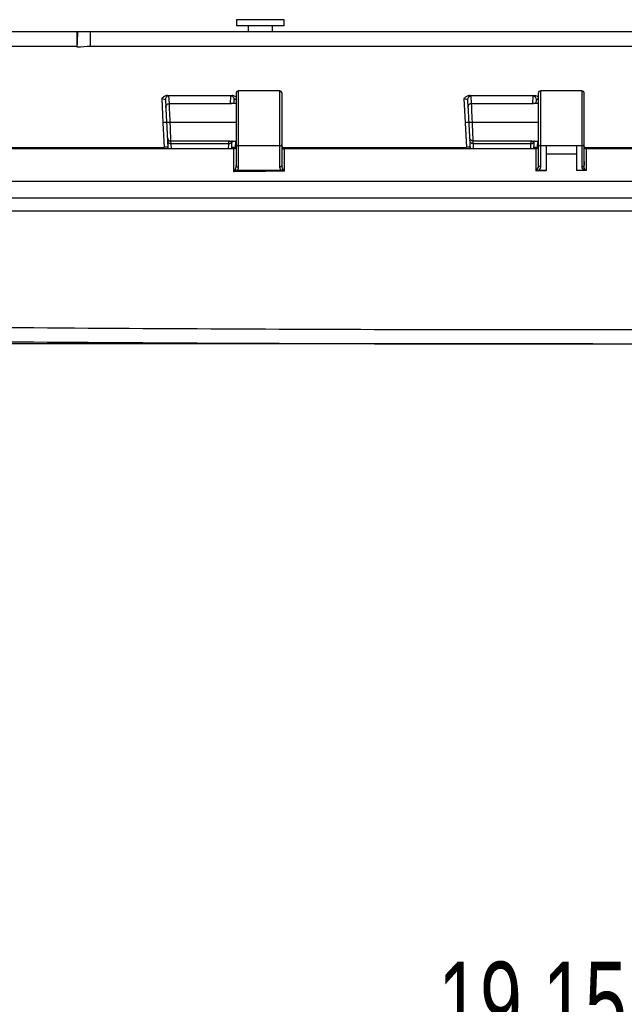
# Model space of a CAD drawing. Header units: inches. Extents: x 2 to 86, y 2 to 66.
# Tile 11 of 36: x 13.8 to 18.8, y 37.6 to 45.8. Entities that reach past the tile are written whole.
import ezdxf

# ---------------------------------------------------------------- set-up
doc = ezdxf.new("R2010")
doc.units = ezdxf.units.IN
doc.header["$LTSCALE"] = 8
doc.header["$MEASUREMENT"] = 0
doc.layers.add('DIMENSIONS', color=140, linetype='Continuous', lineweight=25)
doc.styles.add('SLDTEXTSTYLE0', font='TXT', dxfattribs={"width": 0.7})
doc.dimstyles.new('SLDDIMSTYLE0', dxfattribs={"dimtxt": 0.679688, "dimasz": 1.04, "dimexe": 0, "dimexo": 0.0625, "dimgap": 0.169922, "dimtad": 0, "dimtih": 1, "dimtoh": 1, "dimrnd": 1e-09, "dimzin": 12, "dimdsep": 46, "dimtxsty": 'SLDTEXTSTYLE0', "dimsah": 1, "dimcen": 0.09, "dimadec": 0, "dimazin": 3, "dimtfac": 1, "dimtofl": 0, "dimtmove": 0, "dimatfit": 3, "dimfxl": 0, "dimfrac": 2, "dimtolj": 1, "dimtzin": 12, "dimarcsym": 0})
doc.dimstyles.new('SLDDIMSTYLE1', dxfattribs={"dimtxt": 0.679688, "dimasz": 1.04, "dimexe": 0, "dimexo": 0.0625, "dimgap": 0.169922, "dimtad": 0, "dimtih": 1, "dimtoh": 1, "dimrnd": 1e-09, "dimdsep": 46, "dimtxsty": 'SLDTEXTSTYLE0', "dimsah": 1, "dimcen": 0.09, "dimadec": 0, "dimazin": 2, "dimtfac": 1, "dimtmove": 0, "dimatfit": 0, "dimfxl": 0, "dimfrac": 2, "dimtolj": 1, "dimtzin": 12, "dimarcsym": 0})

# ---------------------------------------------------------------- blocks, each defined once
blk = doc.blocks.new('_D_3')
at = {"layer": 'DIMENSIONS'}
for p, q in [((9.0083, 27.0259), (9.0083, 37.9709)), ((28.1543, 27.0259), (28.1543, 37.9709)), ((9.0083, 36.9709), (16.381, 36.9709)), ((17.302, 36.9709), (17.0737, 36.9709)), ((17.0737, 36.9709), (17.0737, 35.8906)), ((19.8872, 36.9709), (20.1154, 36.9709)), ((20.1154, 36.9709), (20.1154, 35.8906)), ((28.1543, 36.9709), (20.8082, 36.9709)), ((17.0737, 35.8906), (17.302, 35.8906)), ((20.1154, 35.8906), (19.8872, 35.8906))]:
    blk.add_line(p, q, dxfattribs=at)
for points in [[(9.0083, 36.9709), (10.0483, 36.8109), (10.0483, 37.1309)], [(28.1543, 36.9709), (27.1143, 37.1309), (27.1143, 36.8109)]]:
    blk.add_solid(points, dxfattribs=at)
at = {"layer": 'DIMENSIONS', "char_height": 0.66667, "attachment_point": 1, "style": 'SLDTEXTSTYLE0'}
for s, insert in [('19.15', (17.302, 37.9824)), ('486.3', (17.302, 36.75))]:
    blk.add_mtext(s, dxfattribs=dict(at, insert=insert))
blk = doc.blocks.new('_D_9')
at = {"layer": 'DIMENSIONS'}
for p, q in [((8.3536, 43.0971), (8.3536, 45.0971)), ((18.1813, 43.0971), (7.3536, 43.0971)), ((12.5403, 42.3516), (7.3536, 42.3516)), ((8.3536, 38.8878), (8.3536, 42.3516)), ((4.1551, 38.8878), (3.9268, 38.8878)), ((3.9268, 38.8878), (3.9268, 37.8076)), ((6.1748, 38.8878), (6.4031, 38.8878)), ((6.4031, 38.8878), (6.4031, 37.8076)), ((7.4002, 38.8878), (8.3536, 38.8878)), ((3.9268, 37.8076), (4.1551, 37.8076)), ((6.4031, 37.8076), (6.1748, 37.8076))]:
    blk.add_line(p, q, dxfattribs=at)
for points in [[(8.3536, 43.0971), (8.5136, 44.1371), (8.1936, 44.1371)], [(8.3536, 42.3516), (8.1936, 41.3116), (8.5136, 41.3116)]]:
    blk.add_solid(points, dxfattribs=at)
at = {"layer": 'DIMENSIONS', "char_height": 0.66667, "attachment_point": 1, "style": 'SLDTEXTSTYLE0'}
for s, insert in [('0.75', (4.1551, 39.8994)), ('18.9', (4.1551, 38.667))]:
    blk.add_mtext(s, dxfattribs=dict(at, insert=insert))
blk = doc.blocks.new('_D_10')
at = {"layer": 'DIMENSIONS'}
for p, q in [((4.0729, 49.8845), (3.8447, 49.8845)), ((3.8447, 49.8845), (3.8447, 48.8042)), ((6.0927, 49.8845), (6.3209, 49.8845)), ((6.3209, 49.8845), (6.3209, 48.8042)), ((7.318, 49.8845), (8.3536, 49.8845)), ((8.3536, 49.8845), (8.3536, 45.6821)), ((3.8447, 48.8042), (4.0729, 48.8042)), ((6.3209, 48.8042), (6.0927, 48.8042)), ((9.3624, 45.6821), (7.3536, 45.6821)), ((8.3536, 43.0971), (8.3536, 45.6821)), ((18.1813, 43.0971), (7.3536, 43.0971))]:
    blk.add_line(p, q, dxfattribs=at)
for points in [[(8.3536, 45.6821), (8.1936, 44.6421), (8.5136, 44.6421)], [(8.3536, 43.0971), (8.5136, 44.1371), (8.1936, 44.1371)]]:
    blk.add_solid(points, dxfattribs=at)
at = {"layer": 'DIMENSIONS', "char_height": 0.66667, "attachment_point": 1, "style": 'SLDTEXTSTYLE0'}
for s, insert in [('2.59', (4.0729, 50.896)), ('65.7', (4.0729, 49.6636))]:
    blk.add_mtext(s, dxfattribs=dict(at, insert=insert))

msp = doc.modelspace()

# ---------------------------------------------------------------- linework, layer by layer
for p, q in [((15.6344, 45.7821), (15.6344, 45.7321)), ((15.6348, 45.7821), (15.6344, 45.7821)), ((16.0281, 45.7821), (15.6348, 45.7821)), ((16.0281, 45.7321), (16.0281, 45.7821)), ((14.3152, 45.6821), (9.9268, 45.6821)), ((14.3214, 45.6821), (14.3152, 45.6821)), ((22.7342, 45.6821), (14.4284, 45.6821)), ((15.6348, 45.7321), (15.6344, 45.7321)), ((16.0281, 45.7321), (15.6348, 45.7321)), ((15.7313, 45.7321), (15.7313, 45.6821)), ((15.9313, 45.6821), (15.9313, 45.7321)), ((9.926, 45.5636), (14.3148, 45.5636)), ((14.3148, 45.5636), (14.3151, 45.5636)), ((14.3148, 45.5575), (14.3148, 45.5636)), ((14.3148, 45.5571), (14.3148, 45.5575)), ((14.428, 45.5636), (22.7345, 45.5636)), ((15.6313, 45.1721), (15.6313, 44.7515)), ((15.9913, 45.1921), (15.6513, 45.1921)), ((15.6513, 44.7364), (15.6513, 45.1921)), ((15.9913, 45.1921), (15.9913, 44.7364)), ((16.0113, 44.7515), (16.0113, 45.1721)), ((18.1313, 45.1721), (18.1313, 44.7515)), ((18.4913, 45.1921), (18.1513, 45.1921)), ((18.1513, 44.7364), (18.1513, 45.1921)), ((18.4913, 45.1921), (18.4913, 44.7364)), ((18.5113, 44.7515), (18.5113, 45.1721)), ((15.0158, 45.1288), (15.0262, 44.929)), ((15.0463, 45.1191), (15.0496, 45.0558)), ((15.0796, 45.0872), (15.0763, 45.1505)), ((15.0796, 45.0872), (15.5829, 45.0872)), ((15.5863, 45.1503), (15.5829, 45.0872)), ((15.5829, 45.0872), (15.5899, 45.0863)), ((15.6313, 45.0881), (15.5899, 45.0881)), ((15.6146, 45.0881), (15.6162, 45.1189)), ((17.5157, 45.1284), (17.5262, 44.929)), ((17.5463, 45.1186), (17.5496, 45.0558)), ((17.5796, 45.0872), (17.5763, 45.15)), ((17.5796, 45.0872), (18.0829, 45.0872)), ((18.0862, 45.15), (18.0829, 45.0872)), ((18.0829, 45.0872), (18.0899, 45.0863)), ((18.1313, 45.0881), (18.0899, 45.0881)), ((18.1146, 45.0881), (18.1162, 45.1186)), ((15.0262, 44.929), (15.0369, 44.7247)), ((15.6313, 44.9321), (15.0862, 44.9321)), ((17.5262, 44.929), (17.5369, 44.7247)), ((18.1313, 44.9321), (17.5862, 44.9321)), ((15.0628, 44.8053), (15.0639, 44.7827)), ((15.5698, 44.777), (15.0927, 44.777)), ((15.0939, 44.7545), (15.0927, 44.777)), ((15.5698, 44.777), (15.5686, 44.7545)), ((15.5766, 44.7778), (15.5698, 44.777)), ((15.5766, 44.7761), (15.6313, 44.7761)), ((15.6257, 44.7247), (15.6284, 44.7761)), ((17.5628, 44.8053), (17.5639, 44.7827)), ((18.0698, 44.777), (17.5927, 44.777)), ((17.5939, 44.7545), (17.5927, 44.777)), ((18.0698, 44.777), (18.0686, 44.7545)), ((18.0766, 44.7778), (18.0698, 44.777)), ((18.0766, 44.7761), (18.1313, 44.7761)), ((18.1257, 44.7247), (18.1284, 44.7761)), ((13.5113, 44.7247), (15.0369, 44.7247)), ((15.6113, 44.7121), (13.5314, 44.7121)), ((15.5686, 44.7545), (15.0939, 44.7545)), ((15.6113, 44.7121), (15.6113, 44.5253)), ((15.6113, 44.7121), (15.6113, 44.7121)), ((15.6313, 44.7515), (15.6313, 44.5757)), ((15.9913, 44.7364), (15.6513, 44.7364)), ((15.6513, 44.5606), (15.6513, 44.7364)), ((15.9913, 44.7364), (15.9913, 44.5618)), ((16.0113, 44.5768), (16.0113, 44.7515)), ((16.0119, 44.7247), (17.5369, 44.7247)), ((16.0313, 44.7121), (16.0313, 44.7121)), ((16.0313, 44.5271), (16.0313, 44.7121)), ((18.1113, 44.7121), (16.0313, 44.7121)), ((18.0686, 44.7545), (17.5939, 44.7545)), ((18.1113, 44.7121), (18.1113, 44.5319)), ((18.1313, 44.7515), (18.1313, 44.5798)), ((18.1963, 44.7364), (18.1513, 44.7364)), ((18.1513, 44.5647), (18.1513, 44.7364)), ((18.4463, 44.7364), (18.1963, 44.7364)), ((18.1963, 44.7364), (18.1963, 44.5321)), ((18.4913, 44.7364), (18.4463, 44.7364)), ((18.4463, 44.7364), (18.4463, 44.5321)), ((18.4913, 44.7364), (18.4913, 44.5648)), ((18.5113, 44.6073), (18.5113, 44.7515)), ((18.5113, 44.7247), (20.0368, 44.7247)), ((20.6112, 44.7121), (18.5313, 44.7121)), ((18.1963, 44.6721), (18.4463, 44.6721)), ((18.5113, 44.5629), (18.5113, 44.6073)), ((15.6377, 44.5321), (15.6295, 44.5321)), ((16.0062, 44.5321), (15.6377, 44.5321)), ((16.0155, 44.5321), (16.0062, 44.5321)), ((18.1318, 44.5321), (18.1142, 44.5321)), ((18.1963, 44.5321), (18.1318, 44.5321)), ((18.1963, 44.532), (18.1963, 44.5321)), ((18.5109, 44.5321), (18.4463, 44.5321)), ((18.4463, 44.5321), (18.4463, 44.5321)), ((9.7935, 44.444), (27.3691, 44.444)), ((9.7948, 44.3071), (27.3677, 44.3071))]:
    msp.add_line(p, q)
at = {"flags": 128}
for points in [[(18.5313, 44.5321), (18.5313, 44.6329), (18.5313, 44.7121)], [(18.1963, 44.532), (18.1487, 44.532), (18.1113, 44.5319)], [(18.5313, 44.5321), (18.4837, 44.5321), (18.4463, 44.5321)]]:
    msp.add_lwpolyline(points, dxfattribs=at)
for centre, radius, start, end in [((23.7788, 45.5922), 9.464, 179.45601, 180.17317), ((15.6513, 45.1721), 0.02, 90, 180), ((15.9913, 45.1721), 0.02, 0, 90), ((18.1513, 45.1721), 0.02, 90, 180), ((18.4913, 45.1721), 0.02, 0, 90), ((15.6491, 44.7544), 0.0181, 189.17653, 276.89337), ((15.9934, 44.7544), 0.0181, 263.10663, 350.82347), ((18.1491, 44.7544), 0.0181, 189.17653, 276.89337), ((18.4934, 44.7544), 0.0181, 263.10663, 350.82347), ((18.1142, 44.761), 0.2289, 269.63463, 270.00019)]:
    msp.add_arc(centre, radius, start, end)
for points, knots in [([(14.3214, 45.6821), (14.3204, 45.6821), (14.3193, 45.6696), (14.3172, 45.626), (14.3162, 45.5953), (14.3151, 45.5636)], [0, 0, 0, 0, 0.5, 0.5, 1, 1, 1, 1]), ([(14.428, 45.5636), (14.428, 45.5952), (14.428, 45.6259), (14.4281, 45.6587), (14.4282, 45.6673), (14.4283, 45.679), (14.4283, 45.6821), (14.4284, 45.6821)], [0, 0, 0, 0, 0.5, 0.5, 0.75, 0.75, 1, 1, 1, 1]), ([(15.0649, 45.1543), (15.0636, 45.1543), (15.0609, 45.1542), (15.0568, 45.1536), (15.0528, 45.1527), (15.0489, 45.1516), (15.0451, 45.1502), (15.0415, 45.1485), (15.0351, 45.1452), (15.0262, 45.1389), (15.0193, 45.1323), (15.0158, 45.1288)], [0, 0, 0, 0, 0.071466, 0.143154, 0.214885, 0.286438, 0.357597, 0.428181, 0.49807, 0.738005, 1, 1, 1, 1]), ([(15.0158, 45.1288), (15.0237, 45.1284), (15.0316, 45.1271), (15.0429, 45.1235), (15.0462, 45.1212), (15.0463, 45.1191)], [0, 0, 0, 0, 0.5, 0.5, 1, 1, 1, 1]), ([(15.0763, 45.1505), (15.0682, 45.1505), (15.0601, 45.147), (15.0489, 45.1353), (15.0459, 45.1272), (15.0463, 45.1191)], [0, 0, 0, 0, 0.5, 0.5, 1, 1, 1, 1]), ([(15.0496, 45.0558), (15.0492, 45.0639), (15.0522, 45.072), (15.0634, 45.0837), (15.0715, 45.0872), (15.0796, 45.0872)], [0, 0, 0, 0, 0.5, 0.5, 1, 1, 1, 1]), ([(15.0861, 44.934), (15.0845, 44.9717), (15.0829, 45.009), (15.0811, 45.051), (15.0806, 45.0625), (15.0799, 45.0796), (15.0797, 45.0852), (15.0796, 45.0872)], [0, 0, 0, 0, 0.5, 0.5, 0.75, 0.75, 1, 1, 1, 1]), ([(15.6162, 45.1189), (15.6166, 45.127), (15.6136, 45.1352), (15.6024, 45.1469), (15.5944, 45.1503), (15.5863, 45.1503)], [0, 0, 0, 0, 0.5, 0.5, 1, 1, 1, 1]), ([(15.6313, 45.1412), (15.6291, 45.143), (15.6235, 45.148), (15.6118, 45.1525), (15.6024, 45.1536), (15.5978, 45.1542)], [0, 0, 0, 0, 0.2299023, 0.6141967, 1, 1, 1, 1]), ([(15.6162, 45.1189), (15.6168, 45.12), (15.6179, 45.1222), (15.6236, 45.1249), (15.6292, 45.1261), (15.6313, 45.1265)], [0, 0, 0, 0, 0.386485, 0.772033, 1, 1, 1, 1]), ([(17.5648, 45.1539), (17.5643, 45.1538), (17.5631, 45.1538), (17.5608, 45.1537), (17.5567, 45.1532), (17.5486, 45.1513), (17.5379, 45.1466), (17.5261, 45.1384), (17.5193, 45.1318), (17.5157, 45.1284)], [0, 0, 0, 0, 0.0299423, 0.0610681, 0.1232337, 0.2476892, 0.4972083, 0.7377932, 1, 1, 1, 1]), ([(17.5157, 45.1284), (17.5237, 45.1279), (17.5316, 45.1266), (17.5428, 45.123), (17.5462, 45.1208), (17.5463, 45.1186)], [0, 0, 0, 0, 0.5, 0.5, 1, 1, 1, 1]), ([(17.5763, 45.15), (17.5682, 45.15), (17.5601, 45.1466), (17.549, 45.1349), (17.5459, 45.1267), (17.5463, 45.1186)], [0, 0, 0, 0, 0.5, 0.5, 1, 1, 1, 1]), ([(17.5796, 45.0872), (17.5715, 45.0872), (17.5634, 45.0837), (17.5523, 45.072), (17.5492, 45.0639), (17.5496, 45.0558)], [0, 0, 0, 0, 0.5, 0.5, 1, 1, 1, 1]), ([(17.5861, 44.934), (17.5845, 44.9717), (17.5829, 45.009), (17.5811, 45.051), (17.5806, 45.0625), (17.5799, 45.0796), (17.5797, 45.0852), (17.5796, 45.0872)], [0, 0, 0, 0, 0.5, 0.5, 0.75, 0.75, 1, 1, 1, 1]), ([(18.1162, 45.1186), (18.1166, 45.1267), (18.1136, 45.1348), (18.1024, 45.1466), (18.0944, 45.15), (18.0862, 45.15)], [0, 0, 0, 0, 0.5, 0.5, 1, 1, 1, 1]), ([(18.1313, 45.1408), (18.1291, 45.1427), (18.1234, 45.1477), (18.1117, 45.1521), (18.1024, 45.1533), (18.0977, 45.1538)], [0, 0, 0, 0, 0.231934, 0.615211, 1, 1, 1, 1]), ([(18.1162, 45.1186), (18.1168, 45.1197), (18.1179, 45.1218), (18.1236, 45.1246), (18.1292, 45.1258), (18.1313, 45.1262)], [0, 0, 0, 0, 0.385776, 0.77062, 1, 1, 1, 1]), ([(15.0496, 45.0558), (15.0496, 45.0555), (15.0497, 45.0546), (15.0498, 45.0519), (15.0501, 45.0477), (15.0504, 45.0414), (15.0507, 45.0353), (15.0509, 45.0307), (15.0509, 45.0307), (15.0509, 45.0307), (15.0509, 45.0307), (15.0509, 45.0307), (15.0509, 45.0307), (15.0509, 45.0306), (15.051, 45.0306), (15.051, 45.0304), (15.051, 45.0302), (15.051, 45.0297), (15.0511, 45.0286), (15.0512, 45.0265), (15.0514, 45.0221), (15.0519, 45.0117), (15.0528, 44.9961), (15.0536, 44.9795), (15.0543, 44.9665), (15.0549, 44.9548), (15.0555, 44.9429), (15.0559, 44.9353), (15.0561, 44.9321)], [0, 0, 0, 0, 0.036655, 0.124951, 0.188549, 0.249938, 0.374823, 0.374831, 0.374838, 0.374853, 0.374884, 0.374945, 0.375067, 0.375311, 0.3758, 0.376777, 0.378731, 0.38264, 0.390457, 0.406091, 0.437359, 0.499884, 0.648754, 0.749751, 0.802808, 0.874869, 0.948038, 1, 1, 1, 1]), ([(17.5496, 45.0558), (17.5496, 45.0555), (17.5497, 45.0546), (17.5498, 45.052), (17.5501, 45.0477), (17.5504, 45.0414), (17.5507, 45.0353), (17.5509, 45.0307), (17.5509, 45.0307), (17.5509, 45.0307), (17.5509, 45.0307), (17.5509, 45.0307), (17.5509, 45.0307), (17.5509, 45.0306), (17.551, 45.0306), (17.551, 45.0304), (17.551, 45.0302), (17.551, 45.0297), (17.5511, 45.0286), (17.5512, 45.0265), (17.5514, 45.0221), (17.5519, 45.0117), (17.5528, 44.9961), (17.5536, 44.9795), (17.5543, 44.9665), (17.5549, 44.9548), (17.5555, 44.9429), (17.5559, 44.9353), (17.5561, 44.9321)], [0, 0, 0, 0, 0.036399, 0.12495, 0.188519, 0.249938, 0.374823, 0.374831, 0.374838, 0.374854, 0.374884, 0.374945, 0.375067, 0.375312, 0.3758, 0.376777, 0.378731, 0.38264, 0.390457, 0.406092, 0.43736, 0.499885, 0.648861, 0.749751, 0.802841, 0.874869, 0.94806, 1, 1, 1, 1]), ([(15.0561, 44.9321), (15.0561, 44.9317), (15.0529, 44.9311), (15.0418, 44.93), (15.0341, 44.9294), (15.0262, 44.929)], [0, 0, 0, 0, 0.5, 0.5, 1, 1, 1, 1]), ([(15.0561, 44.9321), (15.0561, 44.9322), (15.0594, 44.9325), (15.0704, 44.9332), (15.0782, 44.9336), (15.0861, 44.934)], [0, 0, 0, 0, 0.5, 0.5, 1, 1, 1, 1]), ([(15.0862, 44.9321), (15.0783, 44.9317), (15.0705, 44.9313), (15.0595, 44.9307), (15.0562, 44.9305), (15.0562, 44.9305)], [0, 0, 0, 0, 0.5, 0.5, 1, 1, 1, 1]), ([(15.0562, 44.9305), (15.0563, 44.9294), (15.0565, 44.9256), (15.0569, 44.918), (15.0574, 44.9076), (15.058, 44.8963), (15.0588, 44.8817), (15.0593, 44.8714), (15.0596, 44.8648), (15.0596, 44.8648), (15.0596, 44.8648), (15.0596, 44.8648), (15.0596, 44.8648), (15.0596, 44.8648), (15.0596, 44.8647), (15.0596, 44.8647), (15.0597, 44.8645), (15.0597, 44.8641), (15.0597, 44.8634), (15.0598, 44.862), (15.0599, 44.8592), (15.0602, 44.8537), (15.0608, 44.8422), (15.0615, 44.8293), (15.062, 44.8195), (15.0623, 44.8137), (15.0625, 44.8096), (15.0627, 44.8067), (15.0627, 44.8057), (15.0628, 44.8053)], [0, 0, 0, 0, 0.018959, 0.060667, 0.125144, 0.188896, 0.250262, 0.37523, 0.375238, 0.375245, 0.375261, 0.375291, 0.375352, 0.375475, 0.375719, 0.376208, 0.377185, 0.37914, 0.38305, 0.390871, 0.406511, 0.437788, 0.50032, 0.649118, 0.750055, 0.802923, 0.875036, 0.947994, 1, 1, 1, 1]), ([(15.0927, 44.777), (15.0925, 44.7811), (15.0918, 44.7998), (15.09, 44.842), (15.0893, 44.8585), (15.0878, 44.8941), (15.087, 44.9131), (15.0862, 44.9321)], [0, 0, 0, 0, 0.5, 0.5, 0.75, 0.75, 1, 1, 1, 1]), ([(17.5561, 44.9321), (17.5561, 44.9317), (17.5529, 44.9311), (17.5418, 44.93), (17.534, 44.9294), (17.5262, 44.929)], [0, 0, 0, 0, 0.5, 0.5, 1, 1, 1, 1]), ([(17.5561, 44.9321), (17.5561, 44.9322), (17.5594, 44.9325), (17.5704, 44.9332), (17.5782, 44.9336), (17.5861, 44.934)], [0, 0, 0, 0, 0.5, 0.5, 1, 1, 1, 1]), ([(17.5862, 44.9321), (17.5783, 44.9317), (17.5705, 44.9313), (17.5595, 44.9307), (17.5562, 44.9305), (17.5562, 44.9305)], [0, 0, 0, 0, 0.5, 0.5, 1, 1, 1, 1]), ([(17.5562, 44.9305), (17.5563, 44.9283), (17.5567, 44.9206), (17.5573, 44.9091), (17.558, 44.8963), (17.5588, 44.8817), (17.5593, 44.8714), (17.5596, 44.8648), (17.5596, 44.8648), (17.5596, 44.8648), (17.5596, 44.8648), (17.5596, 44.8648), (17.5596, 44.8648), (17.5596, 44.8647), (17.5596, 44.8647), (17.5597, 44.8645), (17.5597, 44.8641), (17.5597, 44.8634), (17.5598, 44.862), (17.5599, 44.8592), (17.5602, 44.8537), (17.5608, 44.8422), (17.5615, 44.8293), (17.562, 44.8195), (17.5623, 44.8137), (17.5625, 44.8096), (17.5627, 44.8067), (17.5627, 44.8057), (17.5628, 44.8053)], [0, 0, 0, 0, 0.036714, 0.125113, 0.188839, 0.250236, 0.375209, 0.375216, 0.375224, 0.375239, 0.37527, 0.375331, 0.375453, 0.375697, 0.376186, 0.377164, 0.379119, 0.383029, 0.39085, 0.406491, 0.437769, 0.500303, 0.649214, 0.750047, 0.802951, 0.875031, 0.948014, 1, 1, 1, 1]), ([(17.5927, 44.777), (17.5925, 44.7811), (17.5918, 44.7998), (17.59, 44.842), (17.5893, 44.8585), (17.5878, 44.8941), (17.587, 44.9131), (17.5862, 44.9321)], [0, 0, 0, 0, 0.5, 0.5, 0.75, 0.75, 1, 1, 1, 1]), ([(15.0628, 44.8053), (15.0632, 44.7977), (15.0666, 44.7904), (15.0775, 44.78), (15.0851, 44.777), (15.0927, 44.777)], [0, 0, 0, 0, 0.5, 0.5, 1, 1, 1, 1]), ([(15.0639, 44.7827), (15.0643, 44.7752), (15.0677, 44.7678), (15.0788, 44.7575), (15.0863, 44.7545), (15.0939, 44.7545)], [0, 0, 0, 0, 0.5, 0.5, 1, 1, 1, 1]), ([(15.0641, 44.7792), (15.0643, 44.7766), (15.0646, 44.7704), (15.0659, 44.7453), (15.0671, 44.7216), (15.0676, 44.7121)], [0, 0, 0, 0, 0.293157, 0.716021, 1, 1, 1, 1]), ([(15.5686, 44.7545), (15.5762, 44.7545), (15.5838, 44.7575), (15.5948, 44.7678), (15.5982, 44.7752), (15.5986, 44.7827)], [0, 0, 0, 0, 0.5, 0.5, 1, 1, 1, 1]), ([(15.5949, 44.7121), (15.595, 44.714), (15.5959, 44.7312), (15.5971, 44.7537), (15.5981, 44.774), (15.5984, 44.7781), (15.5984, 44.7797)], [0, 0, 0, 0, 0.05055, 0.470156, 0.797514, 1, 1, 1, 1]), ([(17.5927, 44.777), (17.5851, 44.777), (17.5776, 44.78), (17.5666, 44.7904), (17.5632, 44.7977), (17.5628, 44.8053)], [0, 0, 0, 0, 0.5, 0.5, 1, 1, 1, 1]), ([(17.5939, 44.7545), (17.5863, 44.7545), (17.5787, 44.7574), (17.5678, 44.7679), (17.5643, 44.7752), (17.5639, 44.7827)], [0, 0, 0, 0, 0.5, 0.5, 1, 1, 1, 1]), ([(17.565, 44.7626), (17.5653, 44.7561), (17.566, 44.7433), (17.5671, 44.7225), (17.5676, 44.7121)], [0, 0, 0, 0, 0.502609, 1, 1, 1, 1]), ([(18.0686, 44.7545), (18.0762, 44.7545), (18.0838, 44.7575), (18.0948, 44.7678), (18.0982, 44.7752), (18.0986, 44.7827)], [0, 0, 0, 0, 0.5, 0.5, 1, 1, 1, 1]), ([(18.0949, 44.7121), (18.095, 44.7145), (18.0959, 44.7321), (18.0971, 44.7544), (18.0981, 44.7742), (18.0984, 44.7781), (18.0984, 44.7796)], [0, 0, 0, 0, 0.066771, 0.480384, 0.80314, 1, 1, 1, 1]), ([(15.0668, 44.7279), (15.0668, 44.7275), (15.0636, 44.7269), (15.0525, 44.7257), (15.0448, 44.7252), (15.0369, 44.7247)], [0, 0, 0, 0, 0.5, 0.5, 1, 1, 1, 1]), ([(15.0968, 44.7121), (15.0964, 44.7173), (15.0954, 44.7318), (15.0944, 44.7478), (15.0941, 44.7523), (15.0939, 44.7545)], [0, 0, 0, 0, 0.226564, 0.624449, 1, 1, 1, 1]), ([(15.5686, 44.7545), (15.5685, 44.7523), (15.5682, 44.7479), (15.5671, 44.732), (15.5661, 44.7175), (15.5657, 44.7121)], [0, 0, 0, 0, 0.370973, 0.764075, 1, 1, 1, 1]), ([(15.5957, 44.7279), (15.5957, 44.7275), (15.5989, 44.7269), (15.6101, 44.7257), (15.6179, 44.7252), (15.6257, 44.7247)], [0, 0, 0, 0, 0.5, 0.5, 1, 1, 1, 1]), ([(15.6313, 44.7321), (15.6312, 44.7313), (15.6312, 44.7296), (15.6307, 44.7274), (15.6301, 44.7253), (15.6293, 44.7235), (15.6284, 44.7219), (15.6275, 44.7205), (15.6261, 44.7185), (15.6236, 44.7162), (15.6198, 44.7139), (15.6156, 44.7124), (15.6127, 44.7122), (15.6113, 44.7121)], [0, 0, 0, 0, 0.095766, 0.183578, 0.263451, 0.335377, 0.399356, 0.455409, 0.503581, 0.649336, 0.778489, 0.894012, 1, 1, 1, 1]), ([(16.0113, 44.7321), (16.0113, 44.7312), (16.0114, 44.7295), (16.0118, 44.7273), (16.0129, 44.7239), (16.0146, 44.7207), (16.0176, 44.7174), (16.0201, 44.7154), (16.0236, 44.7135), (16.0274, 44.7123), (16.03, 44.7122), (16.0313, 44.7121)], [0, 0, 0, 0, 0.103283, 0.187303, 0.25206, 0.502999, 0.561019, 0.687214, 0.800613, 0.903757, 1, 1, 1, 1]), ([(17.5668, 44.7279), (17.5668, 44.7275), (17.5636, 44.7269), (17.5525, 44.7257), (17.5447, 44.7252), (17.5369, 44.7247)], [0, 0, 0, 0, 0.5, 0.5, 1, 1, 1, 1]), ([(17.5968, 44.7121), (17.5964, 44.7177), (17.5954, 44.7321), (17.5943, 44.748), (17.594, 44.7523), (17.5939, 44.7545)], [0, 0, 0, 0, 0.243597, 0.630543, 1, 1, 1, 1]), ([(18.0686, 44.7545), (18.0685, 44.7524), (18.0682, 44.7481), (18.0671, 44.7323), (18.0661, 44.7178), (18.0657, 44.7121)], [0, 0, 0, 0, 0.364859, 0.750922, 1, 1, 1, 1]), ([(18.0957, 44.7279), (18.0957, 44.7275), (18.0989, 44.7269), (18.11, 44.7257), (18.1178, 44.7252), (18.1257, 44.7247)], [0, 0, 0, 0, 0.5, 0.5, 1, 1, 1, 1]), ([(18.1313, 44.7321), (18.1312, 44.7313), (18.1312, 44.7296), (18.1307, 44.7273), (18.1301, 44.7253), (18.1293, 44.7234), (18.1284, 44.7218), (18.1275, 44.7205), (18.126, 44.7185), (18.1236, 44.7161), (18.1197, 44.7139), (18.1156, 44.7124), (18.1127, 44.7122), (18.1113, 44.7121)], [0, 0, 0, 0, 0.095784, 0.183609, 0.263491, 0.335421, 0.399399, 0.455446, 0.503608, 0.649349, 0.778476, 0.893985, 1, 1, 1, 1]), ([(18.5113, 44.7321), (18.5113, 44.7311), (18.5114, 44.7293), (18.512, 44.7266), (18.5128, 44.7243), (18.5138, 44.7223), (18.5148, 44.7207), (18.5159, 44.7193), (18.5176, 44.7174), (18.5201, 44.7154), (18.5236, 44.7135), (18.5274, 44.7123), (18.53, 44.7122), (18.5313, 44.7121)], [0, 0, 0, 0, 0.110385, 0.21014, 0.299281, 0.377831, 0.445827, 0.503324, 0.561307, 0.687421, 0.800747, 0.903822, 1, 1, 1, 1]), ([(15.6113, 44.5253), (15.612, 44.5253), (15.6133, 44.5254), (15.6152, 44.5259), (15.6171, 44.5266), (15.619, 44.5276), (15.6201, 44.5285), (15.6207, 44.5289)], [0, 0, 0, 0, 0.180498, 0.367001, 0.563593, 0.773678, 1, 1, 1, 1]), ([(15.6245, 44.5458), (15.6236, 44.5443), (15.6227, 44.5424), (15.6211, 44.5379), (15.6204, 44.5352), (15.6204, 44.5323)], [0, 0, 0, 0, 0.5, 0.5, 1, 1, 1, 1]), ([(15.6207, 44.5289), (15.6212, 44.5293), (15.6222, 44.53), (15.6238, 44.5309), (15.6256, 44.5315), (15.6275, 44.532), (15.6289, 44.5321), (15.6295, 44.5321)], [0, 0, 0, 0, 0.205101, 0.40264, 0.597527, 0.794548, 1, 1, 1, 1]), ([(16.0234, 44.5322), (16.0234, 44.5353), (16.0225, 44.538), (16.0207, 44.5424), (16.0197, 44.5442), (16.0187, 44.5458)], [0, 0, 0, 0, 0.5, 0.5, 1, 1, 1, 1]), ([(16.0313, 44.5271), (16.0306, 44.5271), (16.0292, 44.5272), (16.0271, 44.5277), (16.0251, 44.5285), (16.0238, 44.5293), (16.0232, 44.5297)], [0, 0, 0, 0, 0.234611, 0.473961, 0.726644, 1, 1, 1, 1]), ([(18.1113, 44.5319), (18.1115, 44.5319), (18.112, 44.5319), (18.1125, 44.532), (18.1127, 44.532)], [0, 0, 0, 0, 0.498961, 1, 1, 1, 1]), ([(18.1215, 44.5457), (18.1201, 44.5439), (18.1185, 44.5419), (18.1161, 44.5386), (18.1153, 44.5375), (18.1142, 44.5357), (18.1139, 44.5351), (18.1131, 44.5338), (18.1127, 44.5331), (18.1127, 44.5321)], [0, 0, 0, 0, 0.5, 0.5, 0.75, 0.75, 0.875, 0.875, 1, 1, 1, 1]), ([(18.4913, 44.5648), (18.4949, 44.5648), (18.4986, 44.5656), (18.5048, 44.5685), (18.5074, 44.5706), (18.5091, 44.573)], [0, 0, 0, 0, 0.5, 0.5, 1, 1, 1, 1]), ([(18.5091, 44.573), (18.5081, 44.5657), (18.5084, 44.5584), (18.5108, 44.5476), (18.5121, 44.544), (18.5139, 44.5397), (18.5142, 44.5388), (18.5149, 44.5371), (18.5152, 44.5362), (18.5153, 44.5343), (18.5151, 44.5333), (18.5132, 44.5322), (18.512, 44.5321), (18.5109, 44.5321)], [0, 0, 0, 0, 0.5, 0.5, 0.75, 0.75, 0.8125, 0.8125, 0.875, 0.875, 0.9375, 0.9375, 1, 1, 1, 1]), ([(18.5311, 44.5321), (18.5271, 44.5322), (18.5236, 44.5341), (18.5185, 44.5388), (18.5166, 44.5416), (18.5138, 44.5475), (18.5129, 44.5505), (18.5116, 44.5567), (18.5113, 44.5598), (18.5113, 44.5629)], [0, 0, 0, 0, 0.25, 0.25, 0.5, 0.5, 0.75, 0.75, 1, 1, 1, 1]), ([(10.5597, 44.1998), (10.6435, 44.1999), (10.727, 44.1998), (10.894, 44.1997), (10.9776, 44.1997), (11.2283, 44.1996), (11.3954, 44.1996), (11.8966, 44.1994), (12.2309, 44.1993), (13.2336, 44.199), (13.902, 44.1989), (15.9074, 44.1985), (17.2443, 44.1984), (19.9182, 44.1984), (21.2551, 44.1985), (23.2605, 44.1989), (23.929, 44.199), (24.9317, 44.1993), (25.2659, 44.1994), (25.7672, 44.1996), (25.9343, 44.1996), (26.185, 44.1997), (26.2685, 44.1997), (26.4355, 44.1998), (26.519, 44.1999), (26.6028, 44.1998)], [0, 0, 0, 0, 0.015625, 0.015625, 0.03125, 0.03125, 0.0625, 0.0625, 0.125, 0.125, 0.25, 0.25, 0.5, 0.5, 0.75, 0.75, 0.875, 0.875, 0.9375, 0.9375, 0.96875, 0.96875, 0.984375, 0.984375, 1, 1, 1, 1]), ([(25.7992, 43.253), (25.7619, 43.2525), (25.7242, 43.2521), (25.649, 43.2513), (25.6114, 43.2509), (25.4986, 43.2497), (25.4234, 43.2489), (25.1978, 43.2466), (25.0474, 43.2451), (24.5963, 43.2407), (24.2955, 43.238), (23.3933, 43.2306), (22.7918, 43.2264), (20.9873, 43.2164), (19.7843, 43.2131), (17.3783, 43.2131), (16.1752, 43.2164), (14.3707, 43.2264), (13.7693, 43.2306), (12.867, 43.238), (12.5663, 43.2407), (12.1151, 43.2451), (11.9648, 43.2466), (11.7391, 43.2489), (11.6639, 43.2497), (11.5512, 43.2509), (11.5136, 43.2513), (11.4383, 43.2521), (11.4007, 43.2525), (11.3634, 43.253)], [0, 0, 0, 0, 0.007812, 0.007812, 0.015625, 0.015625, 0.03125, 0.03125, 0.0625, 0.0625, 0.125, 0.125, 0.25, 0.25, 0.5, 0.5, 0.75, 0.75, 0.875, 0.875, 0.9375, 0.9375, 0.96875, 0.96875, 0.984375, 0.984375, 0.992187, 0.992187, 1, 1, 1, 1]), ([(11.3619, 43.1388), (11.9635, 43.1318), (12.5651, 43.1258), (13.7683, 43.1153), (14.3699, 43.111), (16.1748, 43.1006), (17.378, 43.0971), (19.7845, 43.0971), (20.9878, 43.1006), (22.7926, 43.111), (23.3942, 43.1153), (24.5974, 43.1258), (25.199, 43.1318), (25.8006, 43.1388)], [0, 0, 0, 0, 0.125, 0.125, 0.25, 0.25, 0.5, 0.5, 0.75, 0.75, 0.875, 0.875, 1, 1, 1, 1])]:
    msp.add_open_spline(points, degree=3, knots=knots)
for points in [[(14.4284, 45.6821), (14.3927, 45.6821), (14.3571, 45.6821), (14.3214, 45.6821)], [(14.3148, 45.5571), (14.3526, 45.5593), (14.3903, 45.5615), (14.428, 45.5636)], [(14.3151, 45.5636), (14.315, 45.5615), (14.3149, 45.5593), (14.3148, 45.5571)], [(15.0763, 45.1505), (15.0762, 45.1519), (15.0722, 45.1532), (15.0649, 45.1543)], [(15.0649, 45.1543), (15.2425, 45.1543), (15.4202, 45.1542), (15.5978, 45.1542)], [(15.5978, 45.1542), (15.5905, 45.1531), (15.5863, 45.1517), (15.5863, 45.1503)], [(17.5763, 45.15), (17.5762, 45.1514), (17.5721, 45.1527), (17.5649, 45.1539)], [(17.5649, 45.1539), (17.7425, 45.1538), (17.9201, 45.1538), (18.0977, 45.1538)], [(18.0977, 45.1538), (18.0905, 45.1527), (18.0863, 45.1514), (18.0862, 45.15)], [(15.0561, 44.9321), (15.0561, 44.9316), (15.0562, 44.9311), (15.0562, 44.9305)], [(15.0862, 44.9321), (15.0861, 44.9327), (15.0861, 44.9334), (15.0861, 44.934)], [(17.5561, 44.9321), (17.5561, 44.9316), (17.5562, 44.9311), (17.5562, 44.9305)], [(17.5862, 44.9321), (17.5861, 44.9327), (17.5861, 44.9334), (17.5861, 44.934)], [(18.5113, 44.6073), (18.5113, 44.5956), (18.5105, 44.5835), (18.5091, 44.573)], [(16.0313, 44.5271), (15.8913, 44.5265), (15.7513, 44.5259), (15.6113, 44.5253)], [(15.6204, 44.5323), (15.6204, 44.5311), (15.6205, 44.53), (15.6207, 44.5289)], [(15.6204, 44.5323), (15.6232, 44.5322), (15.6264, 44.5321), (15.6295, 44.5321)], [(15.6313, 44.5757), (15.6313, 44.5651), (15.6293, 44.5542), (15.6245, 44.5458)], [(15.6245, 44.5458), (15.6259, 44.543), (15.6299, 44.5374), (15.6351, 44.5335), (15.6377, 44.5321)], [(15.6513, 44.5606), (15.646, 44.5606), (15.6356, 44.5639), (15.6313, 44.5718), (15.6313, 44.5757)], [(15.6377, 44.5321), (15.6472, 44.5401), (15.6513, 44.5505), (15.6513, 44.5606)], [(16.0113, 44.5768), (16.0113, 44.5729), (16.0069, 44.565), (15.9965, 44.5618), (15.9913, 44.5618)], [(15.9913, 44.5618), (15.9913, 44.5511), (15.9957, 44.5402), (16.0062, 44.5321)], [(16.0062, 44.5321), (16.0087, 44.5335), (16.0136, 44.5375), (16.0174, 44.543), (16.0187, 44.5458)], [(16.0187, 44.5458), (16.0135, 44.5542), (16.0113, 44.5657), (16.0113, 44.5768)], [(16.0155, 44.5321), (16.0182, 44.5321), (16.0209, 44.5322), (16.0234, 44.5322)], [(16.0155, 44.5321), (16.0182, 44.5321), (16.0208, 44.5313), (16.0232, 44.5297)], [(16.0232, 44.5297), (16.0233, 44.5305), (16.0234, 44.5314), (16.0234, 44.5322)], [(18.1127, 44.5321), (18.1127, 44.5321), (18.1127, 44.532), (18.1127, 44.532)], [(18.1127, 44.532), (18.1132, 44.5321), (18.1137, 44.5321), (18.1142, 44.5321)], [(18.1313, 44.5798), (18.1313, 44.5672), (18.1285, 44.5539), (18.1215, 44.5457)], [(18.1215, 44.5457), (18.124, 44.5402), (18.1279, 44.5351), (18.1318, 44.5321)], [(18.1513, 44.5647), (18.146, 44.5647), (18.1356, 44.568), (18.1313, 44.5759), (18.1313, 44.5798)], [(18.1318, 44.5321), (18.1456, 44.54), (18.1513, 44.5527), (18.1513, 44.5647)], [(18.4913, 44.5648), (18.4913, 44.5528), (18.497, 44.5398), (18.5109, 44.5321)], [(18.5313, 44.5321), (18.5312, 44.5321), (18.5311, 44.5321), (18.5311, 44.5321)]]:
    msp.add_open_spline(points, degree=3)
at = {"layer": 'DIMENSIONS'}
msp.add_line((18.5813, 43.0971), (10.4087, 43.0971), dxfattribs=at)

# ---------------------------------------------------------------- dimensions: what is measured, and where the dimension line sits
for base, p1, p2, angle, dimstyle, picture, middle in [((8.3535584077, 45.6821018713), (18.5812682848, 43.0971018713), (9.7623888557, 45.6821018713), 90, 'SLDDIMSTYLE0', '_D_10', (8.3535584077, 49.8844911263)), ((8.3536, 42.3516), (18.5813, 43.0971), (12.9403, 42.3516), 90, 'SLDDIMSTYLE1', '_D_9', (8.3536, 38.8878)), ((28.1543, 36.9709), (9.0083, 26.6259), (28.1543, 26.6259), 0, 'SLDDIMSTYLE0', '_D_3', (18.5946, 36.9709))]:
    dim = msp.add_linear_dim(base=base, p1=p1, p2=p2, angle=angle, dimstyle=dimstyle, dxfattribs=at)
    dim.commit()
    dim.dimension.update_dxf_attribs({"geometry": picture, "text_midpoint": middle, "dimtype": 160})

doc.saveas('drawing.dxf')
